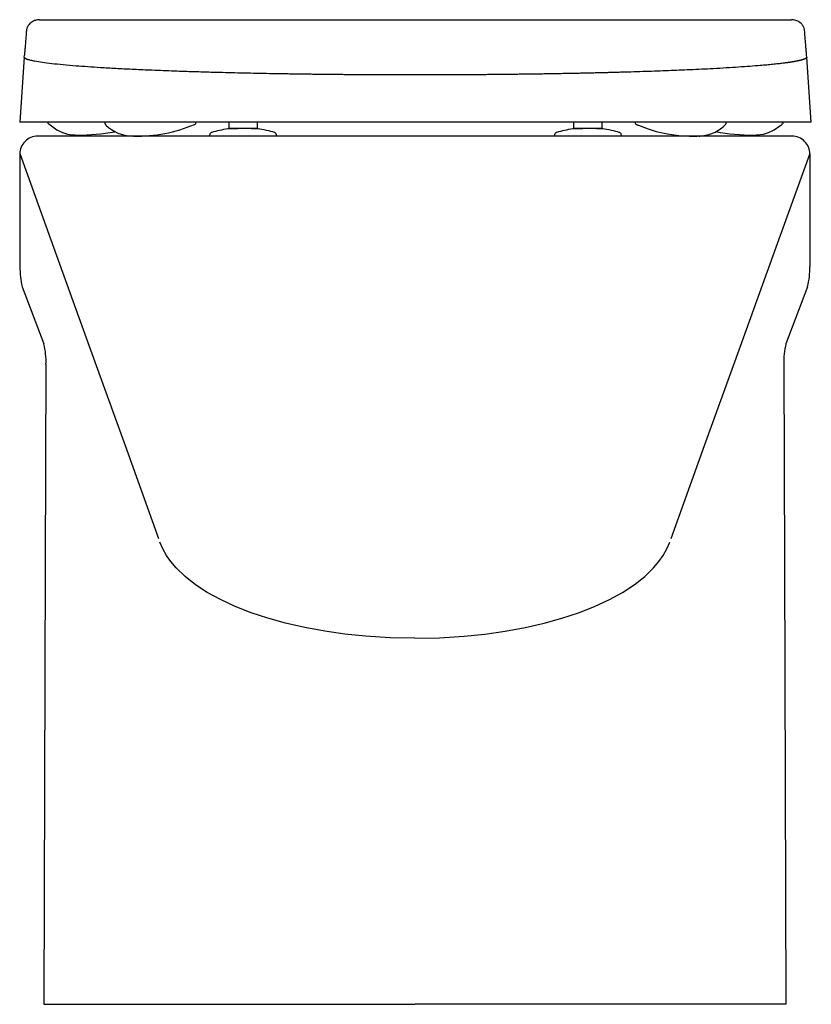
# Model space of a CAD drawing. Header units: millimetres. Extents: x 1142.369 to 1142.725, y 838.048 to 838.49.
import ezdxf

# ---------------------------------------------------------------- set-up
doc = ezdxf.new("R2010")
doc.units = ezdxf.units.MM
doc.layers.add('SANINDUSA', color=3, linetype='Continuous')

msp = doc.modelspace()

# ---------------------------------------------------------------- linework, layer by layer
at = {"layer": 'SANINDUSA'}
for p, q in [((1142.5469369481, 838.4904642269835), (1142.715972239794, 838.4904642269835)), ((1142.371116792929, 838.4736676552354), (1142.369070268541, 838.4444009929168)), ((1142.37111679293, 838.4736676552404), (1142.37118280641, 838.474528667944)), ((1142.722757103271, 838.4736676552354), (1142.722691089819, 838.4745286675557)), ((1142.724803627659, 838.4444009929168), (1142.722757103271, 838.4736676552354)), ((1142.724803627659, 838.4444009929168), (1142.369070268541, 838.4444009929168)), ((1142.463136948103, 838.4415296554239), (1142.463136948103, 838.4444009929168)), ((1142.463754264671, 838.4415296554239), (1142.463136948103, 838.4415296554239)), ((1142.463941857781, 838.4415296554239), (1142.463754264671, 838.4415296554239)), ((1142.464136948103, 838.4415296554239), (1142.463941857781, 838.4415296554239)), ((1142.474736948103, 838.4415296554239), (1142.464136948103, 838.4415296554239)), ((1142.473335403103, 838.4415018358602), (1142.473335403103, 838.4415296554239)), ((1142.474932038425, 838.4415296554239), (1142.474736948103, 838.4415296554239)), ((1142.475119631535, 838.4415296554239), (1142.474932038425, 838.4415296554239)), ((1142.475736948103, 838.4415296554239), (1142.475119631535, 838.4415296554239)), ((1142.475736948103, 838.4444009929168), (1142.475736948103, 838.4415296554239)), ((1142.618136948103, 838.4415296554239), (1142.618136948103, 838.4444009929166)), ((1142.61875426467, 838.4415296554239), (1142.618136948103, 838.4415296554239)), ((1142.618941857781, 838.4415296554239), (1142.61875426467, 838.4415296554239)), ((1142.619136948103, 838.4415296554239), (1142.618941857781, 838.4415296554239)), ((1142.629736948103, 838.4415296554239), (1142.619136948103, 838.4415296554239)), ((1142.629932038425, 838.4415296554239), (1142.629736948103, 838.4415296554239)), ((1142.630119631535, 838.4415296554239), (1142.629932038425, 838.4415296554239)), ((1142.630736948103, 838.4415296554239), (1142.630119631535, 838.4415296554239)), ((1142.630736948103, 838.4444009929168), (1142.630736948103, 838.4415296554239)), ((1142.646227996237, 838.4433781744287), (1142.646363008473, 838.4433166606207)), ((1142.646363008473, 838.4433166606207), (1142.646524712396, 838.4432505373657)), ((1142.716154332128, 838.4381341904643), (1142.376856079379, 838.4381341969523)), ((1142.393914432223, 838.4386525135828), (1142.394027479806, 838.4386461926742)), ((1142.454436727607, 838.4386494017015), (1142.454436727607, 838.4381341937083)), ((1142.484436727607, 838.4381341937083), (1142.454436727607, 838.4381341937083)), ((1142.484436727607, 838.4381341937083), (1142.484436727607, 838.4386494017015)), ((1142.609436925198, 838.4386451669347), (1142.609436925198, 838.4381299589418)), ((1142.639436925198, 838.4381299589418), (1142.639436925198, 838.4381342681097)), ((1142.639437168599, 838.4381341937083), (1142.639437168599, 838.4386494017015)), ((1142.698823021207, 838.4386357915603), (1142.699846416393, 838.4386461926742)), ((1142.699846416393, 838.4386461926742), (1142.699959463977, 838.4386525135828)), ((1142.369154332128, 838.4301201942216), (1142.369198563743, 838.3795796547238)), ((1142.724154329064, 838.4301271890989), (1142.724110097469, 838.3795866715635)), ((1142.370207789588, 838.3704691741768), (1142.379890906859, 838.3447885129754)), ((1142.723100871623, 838.3704761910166), (1142.713417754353, 838.3447955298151))]:
    msp.add_line(p, q, dxfattribs=at)
at = {"layer": 'SANINDUSA', "flags": 128}
for points in [[(1142.382054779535, 838.4436981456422), (1142.382142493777, 838.4436233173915), (1142.382153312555, 838.4436142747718), (1142.382158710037, 838.443609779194), (1142.382161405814, 838.4436075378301), (1142.382161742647, 838.4436072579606), (1142.382161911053, 838.4436071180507), (1142.382161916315, 838.443607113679), (1142.382161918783, 838.4436071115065), (1142.385787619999, 838.4409248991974), (1142.388274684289, 838.4397650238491), (1142.390587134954, 838.4390855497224), (1142.392654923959, 838.4387525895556), (1142.393124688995, 838.4387092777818), (1142.393351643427, 838.438692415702), (1142.39337962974, 838.4386905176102), (1142.393386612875, 838.4386900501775), (1142.393386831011, 838.4386900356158), (1142.393386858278, 838.4386900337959), (1142.393386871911, 838.4386900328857), (1142.393386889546, 838.438690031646), (1142.393417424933, 838.4386876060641), (1142.39344795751, 838.4386851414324), (1142.39353743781, 838.4386781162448), (1142.393703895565, 838.4386662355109), (1142.393916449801, 838.4386523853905)], [(1142.646524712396, 838.4432505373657), (1142.646827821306, 838.4431265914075), (1142.646978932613, 838.4430672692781), (1142.647051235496, 838.4430393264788), (1142.647086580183, 838.443025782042), (1142.64710405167, 838.4430191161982), (1142.647112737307, 838.4430158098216), (1142.647114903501, 838.4430149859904), (1142.647115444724, 838.4430147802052), (1142.647115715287, 838.4430146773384), (1142.647115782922, 838.4430146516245), (1142.647115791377, 838.4430146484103), (1142.64711579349, 838.4430146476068), (1142.647115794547, 838.443014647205), (1142.647115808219, 838.4430146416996), (1142.651521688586, 838.4413812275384), (1142.655123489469, 838.440287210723), (1142.657992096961, 838.4395847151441), (1142.660185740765, 838.4391482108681), (1142.662094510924, 838.438837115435), (1142.665255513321, 838.4384554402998), (1142.667513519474, 838.4382780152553), (1142.668561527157, 838.4382207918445), (1142.670083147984, 838.4381636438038), (1142.671014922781, 838.438143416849), (1142.671443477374, 838.4381379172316), (1142.672218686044, 838.438133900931), (1142.672468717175, 838.4381341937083), (1142.672602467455, 838.4381346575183), (1142.672636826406, 838.4381348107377), (1142.672654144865, 838.4381348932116), (1142.672662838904, 838.4381349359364), (1142.672667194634, 838.4381349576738), (1142.672669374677, 838.4381349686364), (1142.672669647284, 838.4381349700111), (1142.672669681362, 838.438134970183), (1142.672669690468, 838.4381349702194), (1142.672669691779, 838.4381349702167), (1142.672669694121, 838.4381349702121), (1142.672669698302, 838.4381349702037), (1142.672752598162, 838.438134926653), (1142.673073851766, 838.4381359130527), (1142.67351200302, 838.4381387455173)], [(1142.674312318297, 838.4381519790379), (1142.674510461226, 838.4381624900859), (1142.674628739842, 838.4381693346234), (1142.674691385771, 838.4381731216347), (1142.674699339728, 838.4381736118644), (1142.674701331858, 838.4381737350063), (1142.674702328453, 838.4381737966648), (1142.674702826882, 838.4381738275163), (1142.674703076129, 838.4381738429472), (1142.674703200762, 838.4381738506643), (1142.674703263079, 838.438173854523), (1142.674703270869, 838.4381738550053), (1142.674703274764, 838.4381738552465), (1142.674703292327, 838.438173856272), (1142.675783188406, 838.4382676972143), (1142.678692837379, 838.4388346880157), (1142.681698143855, 838.4399973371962), (1142.68464335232, 838.4419233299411), (1142.685378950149, 838.4425462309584), (1142.685749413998, 838.4428810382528), (1142.68593562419, 838.4430544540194), (1142.685982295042, 838.4430984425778), (1142.685988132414, 838.4431039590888), (1142.685988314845, 838.443104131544), (1142.68598840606, 838.4431042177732), (1142.685988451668, 838.443104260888), (1142.685988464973, 838.4431042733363), (1142.685992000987, 838.4431070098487)], [(1142.6999574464, 838.4386523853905), (1142.700170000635, 838.4386662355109), (1142.70033645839, 838.4386781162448), (1142.700425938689, 838.4386851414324), (1142.700456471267, 838.4386876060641), (1142.700481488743, 838.4386895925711), (1142.70048475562, 838.438689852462), (1142.700486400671, 838.4386899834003), (1142.700486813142, 838.4386900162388), (1142.700486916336, 838.4386900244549), (1142.700486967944, 838.438690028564), (1142.70048699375, 838.4386900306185), (1142.700487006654, 838.438690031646), (1142.70048700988, 838.438690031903), (1142.700487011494, 838.4386900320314), (1142.700487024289, 838.4386900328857), (1142.703286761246, 838.4390855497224), (1142.705599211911, 838.4397650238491), (1142.708086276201, 838.4409248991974), (1142.710686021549, 838.4427122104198), (1142.711346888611, 838.443275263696), (1142.711678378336, 838.443575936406), (1142.711699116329, 838.443595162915), (1142.711709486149, 838.4436047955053), (1142.711710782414, 838.4436060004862), (1142.71171143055, 838.4436066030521), (1142.711711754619, 838.443606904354), (1142.711711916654, 838.4436070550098), (1142.711711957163, 838.4436070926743), (1142.711711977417, 838.4436071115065), (1142.711711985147, 838.4436071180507), (1142.711731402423, 838.4436233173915), (1142.711819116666, 838.4436981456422)], [(1142.369156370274, 838.4303079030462), (1142.384271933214, 838.3882193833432), (1142.400338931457, 838.3437423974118), (1142.416443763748, 838.2991602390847), (1142.431505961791, 838.2574642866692)], [(1142.661802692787, 838.2574642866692), (1142.676864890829, 838.2991602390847), (1142.692969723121, 838.3437423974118), (1142.709036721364, 838.3882193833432), (1142.724154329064, 838.4300679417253)], [(1142.380873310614, 838.3356780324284), (1142.380593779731, 838.2454233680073), (1142.380276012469, 838.1467760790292), (1142.379944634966, 838.0481272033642)], [(1142.712435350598, 838.3356850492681), (1142.71271488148, 838.245430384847), (1142.713032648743, 838.146783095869), (1142.713364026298, 838.0481342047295)], [(1142.546654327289, 838.2125754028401), (1142.535545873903, 838.2128047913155), (1142.524437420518, 838.2135014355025), (1142.515183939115, 838.2144533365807), (1142.506144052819, 838.2157309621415), (1142.497134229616, 838.2173785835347), (1142.48847970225, 838.2193532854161), (1142.480551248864, 838.221550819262), (1142.473060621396, 838.2240271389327), (1142.465871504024, 838.2268483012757), (1142.459245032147, 838.2299291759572), (1142.453373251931, 838.2331637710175), (1142.448115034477, 838.2366051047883), (1142.443387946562, 838.2403300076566), (1142.439372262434, 838.2442223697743), (1142.437026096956, 838.2469964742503), (1142.435040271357, 838.2498254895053), (1142.433423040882, 838.2526867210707), (1142.432101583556, 838.2558131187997), (1142.432101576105, 838.255813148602)], [(1142.546654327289, 838.2125754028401), (1142.557762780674, 838.2128047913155), (1142.56887123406, 838.2135014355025), (1142.578124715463, 838.2144533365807), (1142.587164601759, 838.2157309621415), (1142.596174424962, 838.2173785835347), (1142.604828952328, 838.2193532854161), (1142.612757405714, 838.221550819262), (1142.620248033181, 838.2240271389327), (1142.627437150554, 838.2268483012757), (1142.634063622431, 838.2299291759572), (1142.639935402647, 838.2331637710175), (1142.645193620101, 838.2366051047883), (1142.649920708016, 838.2403300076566), (1142.653936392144, 838.2442223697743), (1142.656282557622, 838.2469964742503), (1142.658268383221, 838.2498254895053), (1142.659885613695, 838.2526867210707), (1142.661207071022, 838.2558131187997), (1142.661207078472, 838.255813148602)]]:
    msp.add_lwpolyline(points, dxfattribs=at)
at = {"layer": 'SANINDUSA'}
for centre, radius, start, end in [((1142.420119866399, 838.455738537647), 0.01759541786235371, 225.6758873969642, 268.1817457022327), ((1142.421378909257, 838.5065023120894), 0.06837113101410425, 269.1476976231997, 292.5929970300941), ((1142.377154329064, 838.430127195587), 0.008, 89.99999890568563, 180.0501435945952), ((1142.395685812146, 838.5249792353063), 0.08634577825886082, 269.5786760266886, 280.7732212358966), ((1142.698257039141, 838.5257279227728), 0.08709397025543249, 259.2181778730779, 270.3723405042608), ((1142.716154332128, 838.4301341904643), 0.008, 359.9498564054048, 89.99999890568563), ((1142.402673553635, 838.3786767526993), 0.0334871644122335, 178.4549678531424, 194.1875220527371), ((1142.690635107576, 838.3786837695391), 0.03348716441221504, 345.8124779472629, 1.545032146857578), ((1142.351823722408, 838.3371537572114), 0.0290870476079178, 357.0918630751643, 15.21724210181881), ((1142.741484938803, 838.3371607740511), 0.02908704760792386, 164.7827578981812, 182.9081369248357)]:
    msp.add_arc(centre, radius, start, end, dxfattribs=at)
for points, knots in [([(1142.377901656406, 838.4904642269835), (1142.377148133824, 838.4904355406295), (1142.37626341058, 838.4902625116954), (1142.374782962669, 838.4896796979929), (1142.37345925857, 838.4886079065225), (1142.372533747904, 838.4872856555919), (1142.372249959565, 838.4864455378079), (1142.372101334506, 838.4860055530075)], [0, 0, 0, 0, 0.127891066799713, 0.3477503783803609, 0.6392226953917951, 0.8110544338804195, 1, 1, 1, 1]), ([(1142.377901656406, 838.4904642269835), (1142.377901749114, 838.4904642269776), (1142.377905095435, 838.4904642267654), (1142.377908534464, 838.4904642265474), (1142.377913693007, 838.4904642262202), (1142.377925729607, 838.4904642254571), (1142.377949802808, 838.4904642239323), (1142.37799794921, 838.4904642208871), (1142.378094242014, 838.4904642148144), (1142.378286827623, 838.4904642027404), (1142.378671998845, 838.4904641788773), (1142.379442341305, 838.4904641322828), (1142.380983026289, 838.4904640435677), (1142.384064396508, 838.4904638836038), (1142.390227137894, 838.4904636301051), (1142.402552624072, 838.4904633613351), (1142.427203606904, 838.4904635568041), (1142.448333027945, 838.4904642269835), (1142.490591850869, 838.4904642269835), (1142.518764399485, 838.4904642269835), (1142.5469369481, 838.4904642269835)], [0, 0, 0, 0, 3.051757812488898e-05, 3.051757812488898e-05, 6.103515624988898e-05, 0.0001220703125, 0.0002441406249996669, 0.0004882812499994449, 0.0009765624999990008, 0.001953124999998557, 0.003906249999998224, 0.007812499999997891, 0.01562499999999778, 0.03124999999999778, 0.06249999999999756, 0.1249999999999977, 0.2499999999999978, 0.4999999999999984, 0.4999999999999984, 1, 1, 1, 1]), ([(1142.721772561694, 838.4860055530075), (1142.721712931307, 838.4864425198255), (1142.72135250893, 838.4872713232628), (1142.720480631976, 838.4885173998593), (1142.719148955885, 838.4896531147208), (1142.717650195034, 838.4902636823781), (1142.716608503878, 838.4904175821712), (1142.716218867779, 838.4904586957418), (1142.715972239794, 838.4904642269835)], [0, 0, 0, 0, 0.1655520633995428, 0.3615869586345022, 0.5893372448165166, 0.8445585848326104, 0.9846372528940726, 1, 1, 1, 1]), ([(1142.372100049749, 838.4860006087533), (1142.372097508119, 838.4859651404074), (1142.372091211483, 838.4858772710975), (1142.372081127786, 838.4857370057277), (1142.37206981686, 838.4855800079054), (1142.372044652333, 838.4852316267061), (1142.371992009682, 838.4845079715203), (1142.371914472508, 838.4834593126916), (1142.371825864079, 838.482283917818), (1142.37174092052, 838.4811765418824), (1142.371656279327, 838.4800903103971), (1142.371593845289, 838.4793009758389), (1142.371554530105, 838.4788066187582), (1142.371537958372, 838.4786000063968), (1142.371523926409, 838.4784210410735), (1142.371511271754, 838.4782711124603), (1142.37150072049, 838.4781531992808), (1142.371491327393, 838.4780473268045), (1142.371481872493, 838.4779414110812), (1142.371444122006, 838.4775192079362), (1142.371377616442, 838.4767876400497), (1142.371283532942, 838.4757279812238), (1142.371217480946, 838.4749834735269), (1142.3711864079, 838.4745759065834), (1142.37118280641, 838.474528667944)], [0, 0, 0, 0, 0.01003447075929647, 0.02485940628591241, 0.03963522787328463, 0.05436193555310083, 0.1231263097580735, 0.2432049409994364, 0.3474767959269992, 0.448973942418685, 0.5476963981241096, 0.6436441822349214, 0.6621650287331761, 0.680578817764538, 0.6988855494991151, 0.7105713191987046, 0.719451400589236, 0.7282789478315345, 0.7370539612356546, 0.7457764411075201, 0.8328101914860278, 0.914237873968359, 0.9900598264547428, 1, 1, 1, 1]), ([(1142.722691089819, 838.4745286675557), (1142.722687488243, 838.4745759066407), (1142.722656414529, 838.4749834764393), (1142.722590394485, 838.4757278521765), (1142.722496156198, 838.4767881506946), (1142.722419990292, 838.477629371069), (1142.722372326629, 838.4781598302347), (1142.722352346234, 838.4783907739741), (1142.722341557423, 838.4785299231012), (1142.722328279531, 838.4786948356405), (1142.722287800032, 838.4792034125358), (1142.722223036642, 838.4800208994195), (1142.72213518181, 838.4811480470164), (1142.722050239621, 838.4822548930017), (1142.721965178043, 838.4833827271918), (1142.721883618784, 838.484483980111), (1142.721827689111, 838.4852525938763), (1142.721796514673, 838.4856849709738), (1142.721786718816, 838.4858211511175), (1142.721779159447, 838.4859264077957), (1142.721774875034, 838.4859862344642), (1142.721773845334, 838.4860006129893)], [0, 0, 0, 0, 0.009940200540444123, 0.08576215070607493, 0.1671898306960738, 0.2542235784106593, 0.2899973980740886, 0.2985982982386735, 0.3131913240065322, 0.3278525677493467, 0.3425820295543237, 0.4497763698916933, 0.5484267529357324, 0.6498518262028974, 0.7540516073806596, 0.8610261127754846, 0.9574589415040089, 0.970246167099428, 0.9830702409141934, 0.9959311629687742, 0.9999999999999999, 0.9999999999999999, 0.9999999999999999, 0.9999999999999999]), ([(1142.546936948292, 838.465631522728), (1142.546516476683, 838.4656315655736), (1142.545675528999, 838.4656316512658), (1142.544414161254, 838.4656323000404), (1142.543152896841, 838.4656333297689), (1142.541891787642, 838.4656347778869), (1142.540630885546, 838.465636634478), (1142.539370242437, 838.4656389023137), (1142.538109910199, 838.465641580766), (1142.536849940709, 838.4656446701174), (1142.535590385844, 838.4656481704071), (1142.534331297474, 838.4656520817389), (1142.533072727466, 838.4656564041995), (1142.531814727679, 838.4656611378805), (1142.530557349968, 838.4656662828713), (1142.529300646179, 838.465671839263), (1142.528044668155, 838.4656778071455), (1142.526789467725, 838.4656841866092), (1142.525535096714, 838.4656909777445), (1142.524281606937, 838.465698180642), (1142.523029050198, 838.4657057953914), (1142.521777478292, 838.4657138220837), (1142.520526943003, 838.4657222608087), (1142.519277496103, 838.4657311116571), (1142.518029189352, 838.4657403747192), (1142.516782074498, 838.4657500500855), (1142.515536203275, 838.465760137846), (1142.514291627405, 838.4657706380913), (1142.513048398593, 838.4657815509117), (1142.511806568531, 838.4657928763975), (1142.510566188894, 838.4658046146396), (1142.509327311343, 838.4658167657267), (1142.508089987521, 838.465829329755), (1142.506854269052, 838.4658423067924), (1142.505620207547, 838.4658556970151), (1142.504387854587, 838.465869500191), (1142.503157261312, 838.465883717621), (1142.50192847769, 838.4658983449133), (1142.500701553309, 838.4659133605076), (1142.49947653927, 838.4659287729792), (1142.49825348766, 838.465944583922), (1142.497032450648, 838.4659607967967), (1142.495813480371, 838.4659774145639), (1142.494596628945, 838.4659944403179), (1142.493381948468, 838.4660118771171), (1142.492169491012, 838.4660297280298), (1142.490959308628, 838.4660479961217), (1142.489751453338, 838.4660666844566), (1142.488545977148, 838.4660857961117), (1142.487342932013, 838.4661053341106), (1142.486142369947, 838.466125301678), (1142.484944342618, 838.4661457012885), (1142.483748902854, 838.4661665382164), (1142.482556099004, 838.4661878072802), (1142.479826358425, 838.4662376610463), (1142.475586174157, 838.4663193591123), (1142.46989616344, 838.4664392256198), (1142.464282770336, 838.4665688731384), (1142.458060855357, 838.4667276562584), (1142.451316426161, 838.4669171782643), (1142.444153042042, 838.4671380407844), (1142.43782825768, 838.4673573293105), (1142.432277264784, 838.4675664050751), (1142.426286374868, 838.4678102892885), (1142.419492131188, 838.4681143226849), (1142.412130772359, 838.4684920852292), (1142.405510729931, 838.4688745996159), (1142.399595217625, 838.4692633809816), (1142.393908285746, 838.4696863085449), (1142.388440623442, 838.4701590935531), (1142.383388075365, 838.4706825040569), (1142.379162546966, 838.4712233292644), (1142.376508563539, 838.4716583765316), (1142.374913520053, 838.4719800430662), (1142.374023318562, 838.4721833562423), (1142.373248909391, 838.4723878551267), (1142.37268695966, 838.4725637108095), (1142.372285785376, 838.4727106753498), (1142.372004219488, 838.4728283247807), (1142.371760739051, 838.4729465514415), (1142.371555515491, 838.4730653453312), (1142.371388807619, 838.473184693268), (1142.371260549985, 838.4733045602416), (1142.371171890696, 838.473425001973), (1142.371119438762, 838.4735457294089), (1142.371117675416, 838.4736269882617), (1142.371116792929, 838.4736676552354)], [0, 0, 0, 0, 0.004555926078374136, 0.009111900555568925, 0.01366797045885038, 0.01822418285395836, 0.02278058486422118, 0.02733722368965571, 0.03189414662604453, 0.03645140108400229, 0.04100903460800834, 0.04556709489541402, 0.05012562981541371, 0.0546846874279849, 0.05924431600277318, 0.06380456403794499, 0.06836548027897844, 0.07292711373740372, 0.07748951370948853, 0.08205272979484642, 0.08661681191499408, 0.09118181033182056, 0.09574777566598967, 0.1003147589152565, 0.104882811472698, 0.1094519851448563, 0.1140223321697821, 0.1185939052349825, 0.1231667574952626, 0.1277409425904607, 0.1323165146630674, 0.1368935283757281, 0.1414720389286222, 0.1460521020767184, 0.1506337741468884, 0.1552171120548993, 0.1598021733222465, 0.1643890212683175, 0.168977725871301, 0.1735683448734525, 0.178160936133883, 0.182755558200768, 0.1873522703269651, 0.1919511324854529, 0.1965522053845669, 0.2011555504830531, 0.2057612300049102, 0.210369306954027, 0.2149798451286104, 0.2195929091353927, 0.2242085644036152, 0.2288268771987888, 0.2334479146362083, 0.2380717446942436, 0.2426984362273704, 0.2652848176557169, 0.2879506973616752, 0.3107045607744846, 0.3335554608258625, 0.3650854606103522, 0.3964085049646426, 0.4275487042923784, 0.4510720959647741, 0.4745146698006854, 0.5145770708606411, 0.5544708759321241, 0.5942390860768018, 0.6306140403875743, 0.6669413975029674, 0.7122820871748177, 0.7576434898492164, 0.8030793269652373, 0.8486497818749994, 0.8651550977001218, 0.8816901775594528, 0.8982580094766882, 0.9148617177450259, 0.9242628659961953, 0.9336770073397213, 0.9431048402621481, 0.9525470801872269, 0.96200445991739, 0.9714777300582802, 0.9809676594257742, 0.9904750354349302, 1, 1, 1, 1]), ([(1142.722757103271, 838.4736676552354), (1142.722757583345, 838.4736465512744), (1142.722758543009, 838.4736043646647), (1142.722746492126, 838.4735412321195), (1142.722724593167, 838.4734782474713), (1142.722691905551, 838.4734154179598), (1142.722648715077, 838.4733527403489), (1142.722594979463, 838.473290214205), (1142.722530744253, 838.4732278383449), (1142.722456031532, 838.4731656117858), (1142.722370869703, 838.4731035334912), (1142.722275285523, 838.4730416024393), (1142.72216930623, 838.4729798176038), (1142.722052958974, 838.4729181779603), (1142.721926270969, 838.4728566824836), (1142.721789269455, 838.4727953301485), (1142.721641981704, 838.4727341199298), (1142.721484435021, 838.4726730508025), (1142.721316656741, 838.472612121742), (1142.721138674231, 838.4725513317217), (1142.720950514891, 838.4724906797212), (1142.720752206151, 838.4724301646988), (1142.720543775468, 838.4723697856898), (1142.720325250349, 838.4723095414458), (1142.720096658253, 838.4722494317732), (1142.719858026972, 838.4721894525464), (1142.71960938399, 838.4721296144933), (1142.719350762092, 838.4720698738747), (1142.719082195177, 838.4720101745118), (1142.718803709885, 838.4719505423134), (1142.718515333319, 838.4718909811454), (1142.718217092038, 838.4718315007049), (1142.717909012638, 838.4717721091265), (1142.7175911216, 838.4717128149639), (1142.717263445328, 838.4716536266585), (1142.716926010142, 838.4715945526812), (1142.716578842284, 838.4715356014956), (1142.716221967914, 838.4714767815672), (1142.715855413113, 838.4714181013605), (1142.715479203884, 838.4713595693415), (1142.715093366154, 838.4713011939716), (1142.714697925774, 838.471242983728), (1142.714292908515, 838.4711849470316), (1142.713878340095, 838.4711270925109), (1142.713454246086, 838.4710694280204), (1142.713020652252, 838.4710119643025), (1142.712577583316, 838.4709547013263), (1142.711566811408, 838.4708273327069), (1142.709904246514, 838.4706308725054), (1142.707443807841, 838.4703677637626), (1142.70478065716, 838.4701088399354), (1142.701439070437, 838.4698133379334), (1142.697289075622, 838.4694820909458), (1142.692184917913, 838.4691209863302), (1142.686655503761, 838.4687730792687), (1142.681089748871, 838.4684592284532), (1142.675582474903, 838.4681776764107), (1142.668996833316, 838.467869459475), (1142.660696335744, 838.4675245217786), (1142.652172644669, 838.4672186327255), (1142.645054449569, 838.4669939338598), (1142.640715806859, 838.4668653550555), (1142.63744737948, 838.4667736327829), (1142.635308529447, 838.4667158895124), (1142.633151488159, 838.4666596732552), (1142.630979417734, 838.4666049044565), (1142.628794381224, 838.4665516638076), (1142.62659674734, 838.4664999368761), (1142.624386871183, 838.4664497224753), (1142.622165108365, 838.466401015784), (1142.619931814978, 838.4663538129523), (1142.617687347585, 838.4663081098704), (1142.615432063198, 838.4662639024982), (1142.613166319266, 838.4662211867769), (1142.610890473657, 838.4661799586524), (1142.608604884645, 838.466140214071), (1142.606309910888, 838.4661019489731), (1142.604005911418, 838.466065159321), (1142.601693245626, 838.4660298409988), (1142.599372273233, 838.4659959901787), (1142.597043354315, 838.4659636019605), (1142.594706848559, 838.4659326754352), (1142.592363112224, 838.4659031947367), (1142.590012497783, 838.4658752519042), (1142.587655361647, 838.465848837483), (1142.58529206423, 838.4658239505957), (1142.582922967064, 838.4658005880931), (1142.580548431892, 838.4657787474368), (1142.578168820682, 838.4657584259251), (1142.5757844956, 838.4657396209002), (1142.573395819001, 838.4657223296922), (1142.571003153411, 838.465706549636), (1142.568606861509, 838.4656922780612), (1142.566207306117, 838.4656795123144), (1142.56380485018, 838.4656682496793), (1142.561399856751, 838.4656584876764), (1142.558992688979, 838.4656502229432), (1142.556583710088, 838.4656434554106), (1142.554173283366, 838.4656381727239), (1142.551761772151, 838.465634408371), (1142.549349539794, 838.4656320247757), (1142.547741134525, 838.465631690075), (1142.546936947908, 838.465631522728)], [0, 0, 0, 0, 0.004956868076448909, 0.009908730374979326, 0.01485569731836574, 0.01979787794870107, 0.02473537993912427, 0.02966830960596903, 0.03459677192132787, 0.03952087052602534, 0.04444070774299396, 0.04935638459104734, 0.05426800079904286, 0.059175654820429, 0.06407944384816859, 0.06897946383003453, 0.07387580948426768, 0.07876857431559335, 0.08365785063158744, 0.0885437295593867, 0.09342630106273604, 0.09830565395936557, 0.1031818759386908, 0.1080550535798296, 0.112925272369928, 0.1177926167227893, 0.1226571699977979, 0.1275189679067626, 0.1323780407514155, 0.1372344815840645, 0.1420883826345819, 0.1469398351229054, 0.1517889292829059, 0.156635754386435, 0.1614803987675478, 0.166322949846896, 0.1711634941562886, 0.1760021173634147, 0.180838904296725, 0.1856739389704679, 0.1905073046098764, 0.1953390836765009, 0.2001693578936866, 0.2049982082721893, 0.2098257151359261, 0.2146519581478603, 0.219477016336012, 0.2243009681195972, 0.2469775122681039, 0.2696360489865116, 0.2922841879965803, 0.3149293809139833, 0.3489330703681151, 0.3829649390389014, 0.4170480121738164, 0.4512042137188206, 0.4789187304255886, 0.5067105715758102, 0.5535066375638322, 0.6006334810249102, 0.6240761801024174, 0.6476292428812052, 0.6565896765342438, 0.6655687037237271, 0.6745523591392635, 0.6835201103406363, 0.6924724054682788, 0.7014098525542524, 0.71033304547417, 0.7192425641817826, 0.7281389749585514, 0.7370228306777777, 0.745894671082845, 0.7547550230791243, 0.7636044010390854, 0.772443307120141, 0.7812722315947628, 0.790091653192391, 0.7989020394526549, 0.8077038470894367, 0.8164975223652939, 0.8252835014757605, 0.8340622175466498, 0.8428341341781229, 0.8515996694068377, 0.8603592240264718, 0.8691131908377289, 0.8778619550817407, 0.8866058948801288, 0.8953453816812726, 0.9040807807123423, 0.9128124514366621, 0.9215407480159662, 0.9302660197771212, 0.938988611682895, 0.9477088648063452, 0.9564271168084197, 0.9651437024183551, 0.9738589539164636, 0.9825732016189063, 0.9912867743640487, 1, 1, 1, 1]), ([(1142.381647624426, 838.4444009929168), (1142.381668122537, 838.4443276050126), (1142.381718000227, 838.4441490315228), (1142.381866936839, 838.4438900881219), (1142.382016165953, 838.4437306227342), (1142.382054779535, 838.4436981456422)], [0, 0, 0, 0, 0.2585022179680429, 0.62900887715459, 0.9999999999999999, 0.9999999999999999, 0.9999999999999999, 0.9999999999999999]), ([(1142.407320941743, 838.4444009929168), (1142.407323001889, 838.4443710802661), (1142.407325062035, 838.4443411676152), (1142.407327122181, 838.4443112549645), (1142.407334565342, 838.4442031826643), (1142.407349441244, 838.4439871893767), (1142.407450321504, 838.4436767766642), (1142.407605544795, 838.4433896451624), (1142.407752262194, 838.4432304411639), (1142.407825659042, 838.4431507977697)], [-0.06925281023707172, -0.06925281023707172, -0.06925281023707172, -0.06925281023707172, 0, 0, 0, 0.2502055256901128, 0.5000607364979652, 0.7499003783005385, 1, 1, 1, 1]), ([(1142.447645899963, 838.4433781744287), (1142.447736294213, 838.443425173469), (1142.447917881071, 838.4435195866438), (1142.448121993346, 838.4437450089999), (1142.448262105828, 838.4440121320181), (1142.448282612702, 838.4442072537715), (1142.44829286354, 838.4443047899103), (1142.448296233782, 838.4443368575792), (1142.448299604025, 838.444368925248), (1142.448302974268, 838.4444009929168)], [0, 0, 0, 0, 0.2475319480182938, 0.497250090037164, 0.7486887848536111, 0.9999999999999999, 0.9999999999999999, 0.9999999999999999, 1.082625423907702, 1.082625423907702, 1.082625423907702, 1.082625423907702]), ([(1142.462609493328, 838.441360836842), (1142.461355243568, 838.4411692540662), (1142.458846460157, 838.4407860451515), (1142.456395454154, 838.4401277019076), (1142.455344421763, 838.4398485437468)], [0, 0, 0, 0, 0.4999434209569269, 0.9999999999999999, 0.9999999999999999, 0.9999999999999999, 0.9999999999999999]), ([(1142.468648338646, 838.4415296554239), (1142.467974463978, 838.4415196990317), (1142.466850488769, 838.4415030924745), (1142.465371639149, 838.441472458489), (1142.464171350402, 838.441441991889), (1142.463101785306, 838.4414039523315), (1142.462781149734, 838.4413758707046), (1142.462609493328, 838.441360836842)], [0, 0, 0, 0, 0.2303051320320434, 0.3841326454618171, 0.562755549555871, 0.76591552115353, 1, 1, 1, 1]), ([(1142.483529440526, 838.4398485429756), (1142.48256473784, 838.4401125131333), (1142.480287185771, 838.4407404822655), (1142.476134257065, 838.4413986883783), (1142.475822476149, 838.4414013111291), (1142.47488386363, 838.441454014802), (1142.473952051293, 838.4414845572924), (1142.473034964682, 838.441511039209), (1142.472400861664, 838.4415219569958), (1142.47211447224, 838.4415268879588)], [0, 0, 0, 0, 0.2691610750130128, 0.5382612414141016, 0.6621455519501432, 0.7677241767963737, 0.858377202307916, 0.9360367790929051, 0.9999999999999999, 0.9999999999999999, 0.9999999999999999, 0.9999999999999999]), ([(1142.61760993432, 838.441360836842), (1142.616355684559, 838.4411692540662), (1142.613846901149, 838.4407860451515), (1142.611395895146, 838.4401277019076), (1142.61034445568, 838.4398485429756)], [0, 0, 0, 0, 0.4999434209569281, 1, 1, 1, 1]), ([(1142.623714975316, 838.4415296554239), (1142.623016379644, 838.4415192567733), (1142.621866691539, 838.4415021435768), (1142.620364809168, 838.4414712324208), (1142.619164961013, 838.4414409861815), (1142.618097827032, 838.4414033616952), (1142.617780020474, 838.4413756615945), (1142.61760993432, 838.441360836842)], [0, 0, 0, 0, 0.2365236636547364, 0.3892501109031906, 0.5665126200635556, 0.7680028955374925, 1, 1, 1, 1]), ([(1142.638529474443, 838.4398485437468), (1142.637564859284, 838.4401125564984), (1142.63528666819, 838.4407406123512), (1142.631137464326, 838.441398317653), (1142.630818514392, 838.4414019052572), (1142.62987747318, 838.441454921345), (1142.628945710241, 838.4414856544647), (1142.627995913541, 838.4415129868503), (1142.627326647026, 838.4415242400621), (1142.627004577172, 838.4415296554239)], [0, 0, 0, 0, 0.2670962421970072, 0.5341320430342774, 0.6570984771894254, 0.7618196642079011, 0.8516802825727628, 0.9286243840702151, 1, 1, 1, 1]), ([(1142.645570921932, 838.4444009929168), (1142.645574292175, 838.444368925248), (1142.645577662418, 838.4443368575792), (1142.64558103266, 838.4443047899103), (1142.645591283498, 838.4442072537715), (1142.645611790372, 838.4440121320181), (1142.645751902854, 838.4437450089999), (1142.645956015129, 838.4435195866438), (1142.646137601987, 838.443425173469), (1142.646227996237, 838.4433781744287)], [-0.08262542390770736, -0.08262542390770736, -0.08262542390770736, -0.08262542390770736, 0, 0, 0, 0.2513112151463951, 0.5027499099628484, 0.7524680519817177, 1, 1, 1, 1]), ([(1142.685992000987, 838.4431070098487), (1142.686121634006, 838.4432304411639), (1142.686268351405, 838.4433896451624), (1142.686423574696, 838.4436767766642), (1142.686524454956, 838.4439871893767), (1142.686539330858, 838.4442031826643), (1142.686546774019, 838.4443112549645), (1142.686548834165, 838.4443411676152), (1142.686550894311, 838.4443710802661), (1142.686552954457, 838.4444009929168)], [0, 0, 0, 0, 0.250099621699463, 0.4999392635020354, 0.7497944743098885, 1, 1, 1, 1.069252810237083, 1.069252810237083, 1.069252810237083, 1.069252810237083]), ([(1142.711748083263, 838.4436505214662), (1142.711777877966, 838.4436505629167), (1142.71180775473, 838.443650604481), (1142.711783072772, 838.4436508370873), (1142.711783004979, 838.443650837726)], [0, 0, 0, 0, 0.9972533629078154, 0.9999999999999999, 0.9999999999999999, 0.9999999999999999, 0.9999999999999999]), ([(1142.71178306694, 838.4436508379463), (1142.711857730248, 838.4437306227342), (1142.712006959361, 838.4438900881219), (1142.712155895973, 838.4441490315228), (1142.712205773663, 838.4443276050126), (1142.712226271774, 838.4444009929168)], [0, 0, 0, 0, 0.3709911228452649, 0.7414977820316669, 0.9999999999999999, 0.9999999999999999, 0.9999999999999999, 0.9999999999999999]), ([(1142.455344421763, 838.4398485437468), (1142.45521819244, 838.439799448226), (1142.454965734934, 838.4397012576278), (1142.454673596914, 838.4394112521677), (1142.454474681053, 838.4390508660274), (1142.454449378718, 838.4387811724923), (1142.454436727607, 838.4386463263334)], [0, 0, 0, 0, 0.2500022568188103, 0.5000022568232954, 0.7500022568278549, 1, 1, 1, 1]), ([(1142.484437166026, 838.4386463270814), (1142.484424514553, 838.4387811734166), (1142.484399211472, 838.4390508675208), (1142.484200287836, 838.4394112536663), (1142.483908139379, 838.4397012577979), (1142.483655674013, 838.4397994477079), (1142.483529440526, 838.4398485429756)], [0, 0, 0, 0, 0.2499963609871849, 0.4999953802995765, 0.7499960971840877, 1, 1, 1, 1]), ([(1142.61034445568, 838.4398485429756), (1142.61021816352, 838.4397994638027), (1142.609965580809, 838.4397013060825), (1142.609674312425, 838.439411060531), (1142.609483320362, 838.4390716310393), (1142.609458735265, 838.4388248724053), (1142.609436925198, 838.4386451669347)], [0, 0, 0, 0, 0.260912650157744, 0.5218219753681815, 0.782729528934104, 0.9999999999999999, 0.9999999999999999, 0.9999999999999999, 0.9999999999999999]), ([(1142.639436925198, 838.4381299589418), (1142.639436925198, 838.4381299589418), (1142.637856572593, 838.4381299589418), (1142.632230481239, 838.4381299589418), (1142.628415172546, 838.4381299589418), (1142.620458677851, 838.4381299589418), (1142.616643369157, 838.4381299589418), (1142.611017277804, 838.4381299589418), (1142.609436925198, 838.4381299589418), (1142.609436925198, 838.4381299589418)], [0, 0, 0, 0, 0.25, 0.25, 0.5, 0.5, 0.75, 0.75, 1, 1, 1, 1]), ([(1142.639437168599, 838.4386463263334), (1142.639424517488, 838.4387811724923), (1142.639399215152, 838.4390508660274), (1142.639200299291, 838.4394112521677), (1142.638908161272, 838.4397012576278), (1142.638655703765, 838.439799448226), (1142.638529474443, 838.4398485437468)], [0, 0, 0, 0, 0.2499977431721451, 0.4999977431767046, 0.7499977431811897, 1, 1, 1, 1]), ([(1142.674312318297, 838.4381519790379), (1142.674093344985, 838.4381420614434), (1142.673925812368, 838.438138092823), (1142.673761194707, 838.4381386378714), (1142.673687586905, 838.4381398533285), (1142.673653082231, 838.4381406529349), (1142.673636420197, 838.4381410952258), (1142.67362940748, 838.438141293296), (1142.673624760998, 838.4381414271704), (1142.673621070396, 838.4381415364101), (1142.67351200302, 838.4381387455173)], [0, 0, 0, 0, 0.5000000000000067, 0.749999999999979, 0.8749999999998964, 0.9374999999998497, 0.9687499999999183, 0.9843749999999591, 0.9843749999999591, 1, 1, 1, 1]), ([(1142.379944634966, 838.0481272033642), (1142.380021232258, 838.0481342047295), (1142.385064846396, 838.0481342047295), (1142.394743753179, 838.0481342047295), (1142.408872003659, 838.0481342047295), (1142.418597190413, 838.0481342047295), (1142.424648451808, 838.0481342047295), (1142.427907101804, 838.0481342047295), (1142.436362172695, 838.0481342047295), (1142.448304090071, 838.0481342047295), (1142.463497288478, 838.0481342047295), (1142.481543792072, 838.0481342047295), (1142.501891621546, 838.0481342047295), (1142.523855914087, 838.0481342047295), (1142.539054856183, 838.0481342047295), (1142.546654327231, 838.0481342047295)], [0.08109985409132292, 0.08109985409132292, 0.08109985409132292, 0.08109985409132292, 0.08817697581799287, 0.1763539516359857, 0.2645309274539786, 0.3527079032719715, 0.3527079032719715, 0.3711194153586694, 0.3895309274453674, 0.4079424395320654, 0.4263539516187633, 0.4447654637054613, 0.4631769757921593, 0.4815884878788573, 0.5000000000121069, 0.5000000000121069, 0.5000000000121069, 0.5000000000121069]), ([(1142.713364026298, 838.0481342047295), (1142.71328742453, 838.0481342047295), (1142.708243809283, 838.0481342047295), (1142.698564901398, 838.0481342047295), (1142.684436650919, 838.0481342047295), (1142.674711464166, 838.0481342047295), (1142.66866020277, 838.0481342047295), (1142.665401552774, 838.0481342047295), (1142.656946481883, 838.0481342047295), (1142.645004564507, 838.0481342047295), (1142.6298113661, 838.0481342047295), (1142.611764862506, 838.0481342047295), (1142.591417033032, 838.0481342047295), (1142.569452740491, 838.0481342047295), (1142.554253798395, 838.0481342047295), (1142.546654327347, 838.0481342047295)], [0.08109983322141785, 0.08109983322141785, 0.08109983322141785, 0.08109983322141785, 0.08817697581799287, 0.1763539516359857, 0.2645309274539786, 0.3527079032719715, 0.3527079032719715, 0.3711194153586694, 0.3895309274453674, 0.4079424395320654, 0.4263539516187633, 0.4447654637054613, 0.4631769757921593, 0.4815884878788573, 0.500000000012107, 0.500000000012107, 0.500000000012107, 0.500000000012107])]:
    msp.add_open_spline(points, degree=3, knots=knots, dxfattribs=at)
for points in [[(1142.394027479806, 838.4386461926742), (1142.394146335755, 838.4386420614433), (1142.394282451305, 838.4386394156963), (1142.395050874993, 838.4386357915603)], [(1142.42036189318, 838.4381387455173), (1142.420106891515, 838.4381371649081), (1142.41990096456, 838.4381363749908), (1142.419561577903, 838.4381519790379)]]:
    msp.add_open_spline(points, degree=3, dxfattribs=at)

doc.saveas('drawing.dxf')
